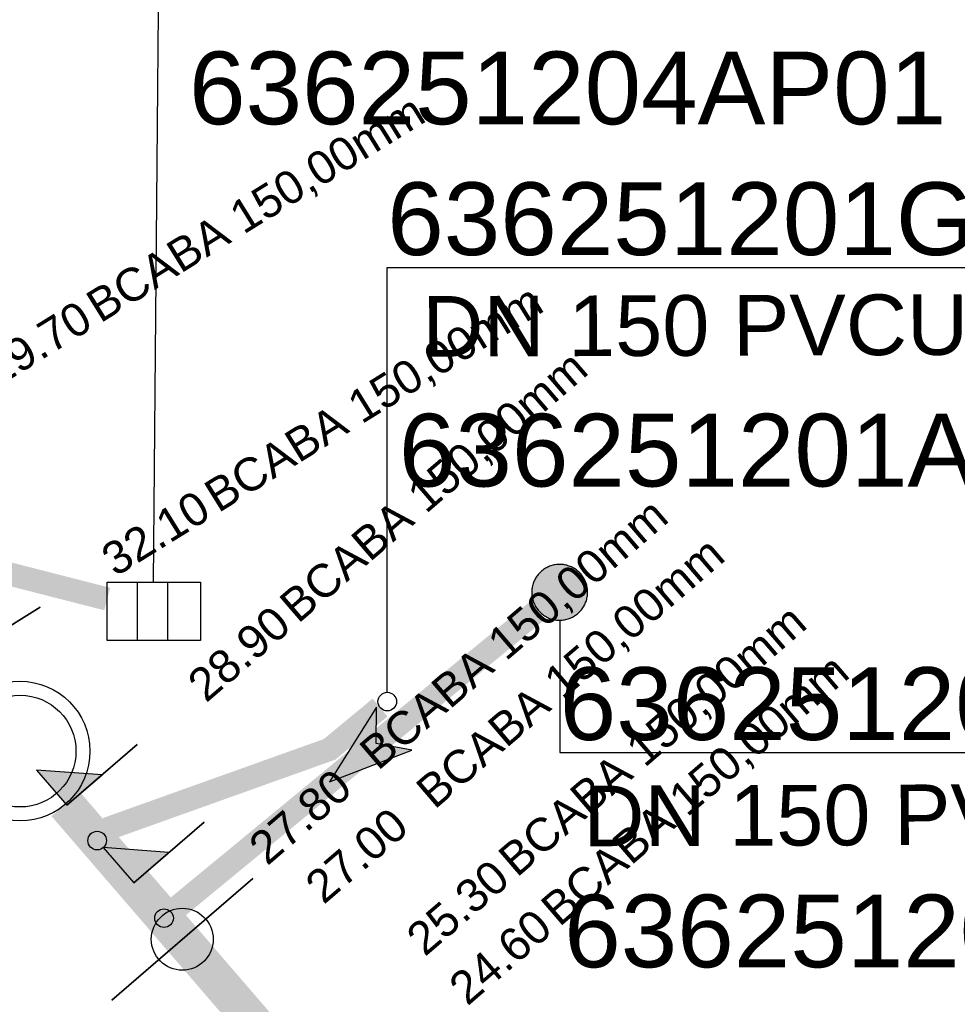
# Model space of a CAD drawing. Extents: x 356718 to 357658, y 5762241 to 5762615.
# Tile 15 of 157: x 356960 to 356970, y 5762337 to 5762347. Entities that reach past the tile are written whole.
import ezdxf
from ezdxf.enums import TextEntityAlignment as Align

# ---------------------------------------------------------------- set-up
doc = ezdxf.new("R2010")
doc.units = 0
doc.header["$MEASUREMENT"] = 0
doc.linetypes.add('AUSGEZOGEN', pattern=[0])
doc.linetypes.add('STRICHPUNKT', pattern=[5, 2, -1, 1, -1])
doc.layers.get('0').update_dxf_attribs({"linetype": 'AUSGEZOGEN'})
for name, color, linetype, true_color in [('111_00131_Symbol', 7, 'AUSGEZOGEN', 0x000000), ('111_00228_Schachtsymbol_nach_Sy', 7, 'AUSGEZOGEN', 0x000000), ('114_00133_Schachtnummer', 7, 'AUSGEZOGEN', 0x000000), ('121_10376_Haltungen_Mischwasser', 6, 'STRICHPUNKT', 0xff00ff), ('121_10399_Haltungen_Mischwasser', 6, 'STRICHPUNKT', 0xff00ff), ('123_00137_Fliessrichtungspfeil', 7, 'AUSGEZOGEN', 0x000000), ('124_10626_Standard__Laenge____1', 7, 'AUSGEZOGEN', 0x000000), ('141_10868_Stutzen__141_', 7, 'AUSGEZOGEN', 0x000000)]:
    doc.layers.add(name, color=color, linetype=linetype, true_color=true_color)
doc.styles.add('ARIAL', font='arial.ttf', dxfattribs={"height": 1.5})
doc.styles.get("Standard").update_dxf_attribs({"font": 'arial.ttf', "height": 1})

# ---------------------------------------------------------------- blocks, each defined once
blk = doc.blocks.new('N03')
at = {"color": 0}
for radius in [0.75, 0.6]:
    blk.add_circle((0, 0), radius, dxfattribs=at)
blk = doc.blocks.new('ES')
at = {"color": 0, "linetype": 'AUSGEZOGEN'}
for points in [[(-0.494, -0.319), (-0.494, 0.306), (0.506, 0.306), (0.506, -0.319), (-0.494, -0.319)], [(-0.169, -0.319), (-0.169, 0.306)], [(0.156, -0.319), (0.156, 0.306)]]:
    blk.add_lwpolyline(points, dxfattribs=at)
blk = doc.blocks.new('F00')
at = {"color": 0}
blk.add_circle((0, 0), 0.1, dxfattribs=at)
blk = doc.blocks.new('RR')
at = {"color": 0, "linetype": 'AUSGEZOGEN'}
blk.add_lwpolyline([(0.3, 0), (0.3, 0.013), (0.299, 0.025), (0.298, 0.038), (0.296, 0.05), (0.293, 0.063), (0.29, 0.075), (0.287, 0.087), (0.283, 0.099), (0.279, 0.111), (0.274, 0.123), (0.268, 0.134), (0.262, 0.145), (0.256, 0.156), (0.249, 0.167), (0.242, 0.177), (0.234, 0.187), (0.226, 0.197), (0.218, 0.206), (0.209, 0.215), (0.199, 0.224), (0.19, 0.232), (0.18, 0.24), (0.17, 0.247), (0.159, 0.254), (0.148, 0.261), (0.137, 0.267), (0.126, 0.272), (0.114, 0.277), (0.102, 0.282), (0.09, 0.286), (0.078, 0.29), (0.066, 0.293), (0.053, 0.295), (0.041, 0.297), (0.028, 0.299), (0.016, 0.3), (0.003, 0.3), (-0.009, 0.3), (-0.022, 0.299), (-0.035, 0.298), (-0.047, 0.296), (-0.06, 0.294), (-0.072, 0.291), (-0.084, 0.288), (-0.096, 0.284), (-0.108, 0.28), (-0.12, 0.275), (-0.131, 0.27), (-0.143, 0.264), (-0.154, 0.258), (-0.164, 0.251), (-0.175, 0.244), (-0.185, 0.236), (-0.195, 0.228), (-0.204, 0.22), (-0.213, 0.211), (-0.222, 0.202), (-0.23, 0.192), (-0.238, 0.182), (-0.246, 0.172), (-0.253, 0.162), (-0.259, 0.151), (-0.265, 0.14), (-0.271, 0.129), (-0.276, 0.117), (-0.281, 0.105), (-0.285, 0.093), (-0.289, 0.081), (-0.292, 0.069), (-0.295, 0.057), (-0.297, 0.044), (-0.298, 0.032), (-0.299, 0.019), (-0.3, 0.006), (-0.3, -0.006), (-0.299, -0.019), (-0.298, -0.032), (-0.297, -0.044), (-0.295, -0.057), (-0.292, -0.069), (-0.289, -0.081), (-0.285, -0.093), (-0.281, -0.105), (-0.276, -0.117), (-0.271, -0.129), (-0.265, -0.14), (-0.259, -0.151), (-0.253, -0.162), (-0.246, -0.172), (-0.238, -0.182), (-0.23, -0.192), (-0.222, -0.202), (-0.213, -0.211), (-0.204, -0.22), (-0.195, -0.228), (-0.185, -0.236), (-0.175, -0.244), (-0.164, -0.251), (-0.154, -0.258), (-0.143, -0.264), (-0.131, -0.27), (-0.12, -0.275), (-0.108, -0.28), (-0.096, -0.284), (-0.084, -0.288), (-0.072, -0.291), (-0.06, -0.294), (-0.047, -0.296), (-0.035, -0.298), (-0.022, -0.299), (-0.009, -0.3), (0.003, -0.3), (0.016, -0.3), (0.028, -0.299), (0.041, -0.297), (0.053, -0.295), (0.066, -0.293), (0.078, -0.29), (0.09, -0.286), (0.102, -0.282), (0.114, -0.277), (0.126, -0.272), (0.137, -0.267), (0.148, -0.261), (0.159, -0.254), (0.17, -0.247), (0.18, -0.24), (0.19, -0.232), (0.199, -0.224), (0.209, -0.215), (0.218, -0.206), (0.226, -0.197), (0.234, -0.187), (0.242, -0.177), (0.249, -0.167), (0.256, -0.156), (0.262, -0.145), (0.268, -0.134), (0.274, -0.123), (0.279, -0.111), (0.283, -0.099), (0.287, -0.087), (0.29, -0.075), (0.293, -0.063), (0.296, -0.05), (0.298, -0.038), (0.299, -0.025), (0.3, -0.013), (0.3, 0), (0.3, 0)], close=True, dxfattribs=at)
blk.add_lwpolyline([(0.3, 0), (0.3, 0.013), (0.299, 0.025), (0.298, 0.038), (0.296, 0.05), (0.293, 0.063), (0.29, 0.075), (0.287, 0.087), (0.283, 0.099), (0.279, 0.111), (0.274, 0.123), (0.268, 0.134), (0.262, 0.145), (0.256, 0.156), (0.249, 0.167), (0.242, 0.177), (0.234, 0.187), (0.226, 0.197), (0.218, 0.206), (0.209, 0.215), (0.199, 0.224), (0.19, 0.232), (0.18, 0.24), (0.17, 0.247), (0.159, 0.254), (0.148, 0.261), (0.137, 0.267), (0.126, 0.272), (0.114, 0.277), (0.102, 0.282), (0.09, 0.286), (0.078, 0.29), (0.066, 0.293), (0.053, 0.295), (0.041, 0.297), (0.028, 0.299), (0.016, 0.3), (0.003, 0.3), (-0.009, 0.3), (-0.022, 0.299), (-0.035, 0.298), (-0.047, 0.296), (-0.06, 0.294), (-0.072, 0.291), (-0.084, 0.288), (-0.096, 0.284), (-0.108, 0.28), (-0.12, 0.275), (-0.131, 0.27), (-0.143, 0.264), (-0.154, 0.258), (-0.164, 0.251), (-0.175, 0.244), (-0.185, 0.236), (-0.195, 0.228), (-0.204, 0.22), (-0.213, 0.211), (-0.222, 0.202), (-0.23, 0.192), (-0.238, 0.182), (-0.246, 0.172), (-0.253, 0.162), (-0.259, 0.151), (-0.265, 0.14), (-0.271, 0.129), (-0.276, 0.117), (-0.281, 0.105), (-0.285, 0.093), (-0.289, 0.081), (-0.292, 0.069), (-0.295, 0.057), (-0.297, 0.044), (-0.298, 0.032), (-0.299, 0.019), (-0.3, 0.006), (-0.3, -0.006), (-0.299, -0.019), (-0.298, -0.032), (-0.297, -0.044), (-0.295, -0.057), (-0.292, -0.069), (-0.289, -0.081), (-0.285, -0.093), (-0.281, -0.105), (-0.276, -0.117), (-0.271, -0.129), (-0.265, -0.14), (-0.259, -0.151), (-0.253, -0.162), (-0.246, -0.172), (-0.238, -0.182), (-0.23, -0.192), (-0.222, -0.202), (-0.213, -0.211), (-0.204, -0.22), (-0.195, -0.228), (-0.185, -0.236), (-0.175, -0.244), (-0.164, -0.251), (-0.154, -0.258), (-0.143, -0.264), (-0.131, -0.27), (-0.12, -0.275), (-0.108, -0.28), (-0.096, -0.284), (-0.084, -0.288), (-0.072, -0.291), (-0.06, -0.294), (-0.047, -0.296), (-0.035, -0.298), (-0.022, -0.299), (-0.009, -0.3), (0.003, -0.3), (0.016, -0.3), (0.028, -0.299), (0.041, -0.297), (0.053, -0.295), (0.066, -0.293), (0.078, -0.29), (0.09, -0.286), (0.102, -0.282), (0.114, -0.277), (0.126, -0.272), (0.137, -0.267), (0.148, -0.261), (0.159, -0.254), (0.17, -0.247), (0.18, -0.24), (0.19, -0.232), (0.199, -0.224), (0.209, -0.215), (0.218, -0.206), (0.226, -0.197), (0.234, -0.187), (0.242, -0.177), (0.249, -0.167), (0.256, -0.156), (0.262, -0.145), (0.268, -0.134), (0.274, -0.123), (0.279, -0.111), (0.283, -0.099), (0.287, -0.087), (0.29, -0.075), (0.293, -0.063), (0.296, -0.05), (0.298, -0.038), (0.299, -0.025), (0.3, -0.013), (0.3, 0), (0.3, 0)], close=True, dxfattribs=at)
at = {"color": 0}
for points in [[(-0.213, 0.211), (0.213, 0.211), (-0.209, 0.215)], [(-0.213, 0.211), (0.213, 0.211), (-0.209, 0.215)], [(-0.209, 0.215), (0.209, 0.215), (-0.204, 0.22)], [(-0.209, 0.215), (0.209, 0.215), (-0.204, 0.22)], [(0.213, 0.211), (-0.209, 0.215), (0.209, 0.215)], [(0.213, 0.211), (-0.209, 0.215), (0.209, 0.215)], [(-0.204, 0.22), (0.204, 0.22), (-0.199, 0.224)], [(-0.204, 0.22), (0.204, 0.22), (-0.199, 0.224)], [(0.209, 0.215), (-0.204, 0.22), (0.204, 0.22)], [(0.209, 0.215), (-0.204, 0.22), (0.204, 0.22)], [(-0.199, 0.224), (0.199, 0.224), (-0.195, 0.228)], [(-0.199, 0.224), (0.199, 0.224), (-0.195, 0.228)], [(0.204, 0.22), (-0.199, 0.224), (0.199, 0.224)], [(0.204, 0.22), (-0.199, 0.224), (0.199, 0.224)], [(-0.195, 0.228), (0.195, 0.228), (-0.19, 0.232)], [(-0.195, 0.228), (0.195, 0.228), (-0.19, 0.232)], [(0.199, 0.224), (-0.195, 0.228), (0.195, 0.228)], [(0.199, 0.224), (-0.195, 0.228), (0.195, 0.228)], [(-0.19, 0.232), (0.19, 0.232), (-0.185, 0.236)], [(-0.19, 0.232), (0.19, 0.232), (-0.185, 0.236)], [(0.195, 0.228), (-0.19, 0.232), (0.19, 0.232)], [(0.195, 0.228), (-0.19, 0.232), (0.19, 0.232)], [(-0.185, 0.236), (0.185, 0.236), (-0.18, 0.24)], [(-0.185, 0.236), (0.185, 0.236), (-0.18, 0.24)], [(0.19, 0.232), (-0.185, 0.236), (0.185, 0.236)], [(0.19, 0.232), (-0.185, 0.236), (0.185, 0.236)], [(-0.18, 0.24), (0.18, 0.24), (-0.175, 0.244)], [(-0.18, 0.24), (0.18, 0.24), (-0.175, 0.244)], [(0.185, 0.236), (-0.18, 0.24), (0.18, 0.24)], [(0.185, 0.236), (-0.18, 0.24), (0.18, 0.24)], [(-0.175, 0.244), (0.175, 0.244), (-0.169, 0.247)], [(-0.175, 0.244), (0.175, 0.244), (-0.169, 0.247)], [(0.18, 0.24), (-0.175, 0.244), (0.175, 0.244)], [(0.18, 0.24), (-0.175, 0.244), (0.175, 0.244)], [(-0.169, 0.247), (0.17, 0.247), (-0.164, 0.251)], [(-0.169, 0.247), (0.17, 0.247), (-0.164, 0.251)], [(0.175, 0.244), (-0.169, 0.247), (0.17, 0.247)], [(0.175, 0.244), (-0.169, 0.247), (0.17, 0.247)], [(-0.164, 0.251), (0.164, 0.251), (-0.159, 0.254)], [(-0.164, 0.251), (0.164, 0.251), (-0.159, 0.254)], [(0.17, 0.247), (-0.164, 0.251), (0.164, 0.251)], [(0.17, 0.247), (-0.164, 0.251), (0.164, 0.251)], [(-0.159, 0.254), (0.159, 0.254), (-0.154, 0.258)], [(-0.159, 0.254), (0.159, 0.254), (-0.154, 0.258)], [(0.164, 0.251), (-0.159, 0.254), (0.159, 0.254)], [(0.164, 0.251), (-0.159, 0.254), (0.159, 0.254)], [(-0.154, 0.258), (0.154, 0.258), (-0.148, 0.261)], [(-0.154, 0.258), (0.154, 0.258), (-0.148, 0.261)], [(0.159, 0.254), (-0.154, 0.258), (0.154, 0.258)], [(0.159, 0.254), (-0.154, 0.258), (0.154, 0.258)], [(-0.148, 0.261), (0.148, 0.261), (-0.143, 0.264)], [(-0.148, 0.261), (0.148, 0.261), (-0.143, 0.264)], [(0.154, 0.258), (-0.148, 0.261), (0.148, 0.261)], [(0.154, 0.258), (-0.148, 0.261), (0.148, 0.261)], [(-0.143, 0.264), (0.142, 0.264), (-0.137, 0.267)], [(-0.143, 0.264), (0.142, 0.264), (-0.137, 0.267)], [(0.148, 0.261), (-0.143, 0.264), (0.142, 0.264)], [(0.148, 0.261), (-0.143, 0.264), (0.142, 0.264)], [(-0.137, 0.267), (0.137, 0.267), (-0.131, 0.27)], [(-0.137, 0.267), (0.137, 0.267), (-0.131, 0.27)], [(0.142, 0.264), (-0.137, 0.267), (0.137, 0.267)], [(0.142, 0.264), (-0.137, 0.267), (0.137, 0.267)], [(-0.131, 0.27), (0.131, 0.27), (-0.126, 0.272)], [(-0.131, 0.27), (0.131, 0.27), (-0.126, 0.272)], [(0.137, 0.267), (-0.131, 0.27), (0.131, 0.27)], [(0.137, 0.267), (-0.131, 0.27), (0.131, 0.27)], [(-0.126, 0.272), (0.126, 0.272), (-0.12, 0.275)], [(-0.126, 0.272), (0.126, 0.272), (-0.12, 0.275)], [(0.131, 0.27), (-0.126, 0.272), (0.126, 0.272)], [(0.131, 0.27), (-0.126, 0.272), (0.126, 0.272)], [(-0.12, 0.275), (0.12, 0.275), (-0.114, 0.277)], [(-0.12, 0.275), (0.12, 0.275), (-0.114, 0.277)], [(0.126, 0.272), (-0.12, 0.275), (0.12, 0.275)], [(0.126, 0.272), (-0.12, 0.275), (0.12, 0.275)], [(-0.114, 0.277), (0.114, 0.277), (-0.108, 0.28)], [(-0.114, 0.277), (0.114, 0.277), (-0.108, 0.28)], [(0.12, 0.275), (-0.114, 0.277), (0.114, 0.277)], [(0.12, 0.275), (-0.114, 0.277), (0.114, 0.277)], [(-0.108, 0.28), (0.108, 0.28), (-0.102, 0.282)], [(-0.108, 0.28), (0.108, 0.28), (-0.102, 0.282)], [(0.114, 0.277), (-0.108, 0.28), (0.108, 0.28)], [(0.114, 0.277), (-0.108, 0.28), (0.108, 0.28)], [(-0.102, 0.282), (0.102, 0.282), (-0.096, 0.284)], [(-0.102, 0.282), (0.102, 0.282), (-0.096, 0.284)], [(0.108, 0.28), (-0.102, 0.282), (0.102, 0.282)], [(0.108, 0.28), (-0.102, 0.282), (0.102, 0.282)], [(-0.096, 0.284), (0.096, 0.284), (-0.09, 0.286)], [(-0.096, 0.284), (0.096, 0.284), (-0.09, 0.286)], [(0.102, 0.282), (-0.096, 0.284), (0.096, 0.284)], [(0.102, 0.282), (-0.096, 0.284), (0.096, 0.284)], [(-0.09, 0.286), (0.09, 0.286), (-0.084, 0.288)], [(-0.09, 0.286), (0.09, 0.286), (-0.084, 0.288)], [(0.096, 0.284), (-0.09, 0.286), (0.09, 0.286)], [(0.096, 0.284), (-0.09, 0.286), (0.09, 0.286)], [(-0.084, 0.288), (0.084, 0.288), (-0.078, 0.29)], [(-0.084, 0.288), (0.084, 0.288), (-0.078, 0.29)], [(0.09, 0.286), (-0.084, 0.288), (0.084, 0.288)], [(0.09, 0.286), (-0.084, 0.288), (0.084, 0.288)], [(-0.078, 0.29), (0.078, 0.29), (-0.072, 0.291)], [(-0.078, 0.29), (0.078, 0.29), (-0.072, 0.291)], [(0.084, 0.288), (-0.078, 0.29), (0.078, 0.29)], [(0.084, 0.288), (-0.078, 0.29), (0.078, 0.29)], [(-0.072, 0.291), (0.072, 0.291), (-0.066, 0.293)], [(-0.072, 0.291), (0.072, 0.291), (-0.066, 0.293)], [(0.078, 0.29), (-0.072, 0.291), (0.072, 0.291)], [(0.078, 0.29), (-0.072, 0.291), (0.072, 0.291)], [(-0.066, 0.293), (0.066, 0.293), (-0.06, 0.294)], [(-0.066, 0.293), (0.066, 0.293), (-0.06, 0.294)], [(0.072, 0.291), (-0.066, 0.293), (0.066, 0.293)], [(0.072, 0.291), (-0.066, 0.293), (0.066, 0.293)], [(-0.06, 0.294), (0.059, 0.294), (-0.053, 0.295)], [(-0.06, 0.294), (0.059, 0.294), (-0.053, 0.295)], [(0.066, 0.293), (-0.06, 0.294), (0.059, 0.294)], [(0.066, 0.293), (-0.06, 0.294), (0.059, 0.294)], [(-0.053, 0.295), (0.053, 0.295), (-0.047, 0.296)], [(-0.053, 0.295), (0.053, 0.295), (-0.047, 0.296)], [(0.059, 0.294), (-0.053, 0.295), (0.053, 0.295)], [(0.059, 0.294), (-0.053, 0.295), (0.053, 0.295)], [(-0.047, 0.296), (0.047, 0.296), (-0.04, 0.297)], [(-0.047, 0.296), (0.047, 0.296), (-0.04, 0.297)], [(0.053, 0.295), (-0.047, 0.296), (0.047, 0.296)], [(0.053, 0.295), (-0.047, 0.296), (0.047, 0.296)], [(-0.04, 0.297), (0.041, 0.297), (-0.035, 0.298)], [(-0.04, 0.297), (0.041, 0.297), (-0.035, 0.298)], [(0.047, 0.296), (-0.04, 0.297), (0.041, 0.297)], [(0.047, 0.296), (-0.04, 0.297), (0.041, 0.297)], [(-0.035, 0.298), (0.034, 0.298), (-0.028, 0.299)], [(-0.035, 0.298), (0.034, 0.298), (-0.028, 0.299)], [(0.041, 0.297), (-0.035, 0.298), (0.034, 0.298)], [(0.041, 0.297), (-0.035, 0.298), (0.034, 0.298)], [(0.034, 0.298), (-0.028, 0.299), (0.028, 0.299)], [(-0.028, 0.299), (0.028, 0.299), (-0.022, 0.299)], [(0.034, 0.298), (-0.028, 0.299), (0.028, 0.299)], [(-0.028, 0.299), (0.028, 0.299), (-0.022, 0.299)], [(-0.022, 0.299), (0.021, 0.299), (-0.015, 0.3)], [(-0.022, 0.299), (0.021, 0.299), (-0.015, 0.3)], [(0.028, 0.299), (-0.022, 0.299), (0.021, 0.299)], [(0.028, 0.299), (-0.022, 0.299), (0.021, 0.299)], [(0.021, 0.299), (-0.015, 0.3), (0.016, 0.3)], [(-0.015, 0.3), (0.016, 0.3), (-0.009, 0.3)], [(0.021, 0.299), (-0.015, 0.3), (0.016, 0.3)], [(-0.015, 0.3), (0.016, 0.3), (-0.009, 0.3)], [(0.016, 0.3), (-0.009, 0.3), (0.007, 0.3)], [(-0.009, 0.3), (0.007, 0.3), (0.003, 0.3)], [(0.016, 0.3), (-0.009, 0.3), (0.007, 0.3)], [(-0.009, 0.3), (0.007, 0.3), (0.003, 0.3)], [(-0.281, 0.105), (0.281, 0.105), (-0.279, 0.111)], [(-0.281, 0.105), (0.281, 0.105), (-0.279, 0.111)], [(-0.279, 0.111), (0.279, 0.111), (-0.276, 0.117)], [(-0.279, 0.111), (0.279, 0.111), (-0.276, 0.117)], [(0.281, 0.105), (-0.279, 0.111), (0.279, 0.111)], [(0.281, 0.105), (-0.279, 0.111), (0.279, 0.111)], [(-0.276, 0.117), (0.276, 0.117), (-0.274, 0.123)], [(-0.276, 0.117), (0.276, 0.117), (-0.274, 0.123)], [(0.279, 0.111), (-0.276, 0.117), (0.276, 0.117)], [(0.279, 0.111), (-0.276, 0.117), (0.276, 0.117)], [(-0.274, 0.123), (0.274, 0.123), (-0.271, 0.129)], [(-0.274, 0.123), (0.274, 0.123), (-0.271, 0.129)], [(0.276, 0.117), (-0.274, 0.123), (0.274, 0.123)], [(0.276, 0.117), (-0.274, 0.123), (0.274, 0.123)], [(-0.271, 0.129), (0.271, 0.129), (-0.268, 0.134)], [(-0.271, 0.129), (0.271, 0.129), (-0.268, 0.134)], [(0.274, 0.123), (-0.271, 0.129), (0.271, 0.129)], [(0.274, 0.123), (-0.271, 0.129), (0.271, 0.129)], [(-0.268, 0.134), (0.268, 0.134), (-0.265, 0.14)], [(-0.268, 0.134), (0.268, 0.134), (-0.265, 0.14)], [(0.271, 0.129), (-0.268, 0.134), (0.268, 0.134)], [(0.271, 0.129), (-0.268, 0.134), (0.268, 0.134)], [(-0.265, 0.14), (0.265, 0.14), (-0.262, 0.145)], [(-0.265, 0.14), (0.265, 0.14), (-0.262, 0.145)], [(0.268, 0.134), (-0.265, 0.14), (0.265, 0.14)], [(0.268, 0.134), (-0.265, 0.14), (0.265, 0.14)], [(-0.262, 0.145), (0.262, 0.145), (-0.259, 0.151)], [(-0.262, 0.145), (0.262, 0.145), (-0.259, 0.151)], [(0.265, 0.14), (-0.262, 0.145), (0.262, 0.145)], [(0.265, 0.14), (-0.262, 0.145), (0.262, 0.145)], [(-0.259, 0.151), (0.259, 0.151), (-0.256, 0.156)], [(-0.259, 0.151), (0.259, 0.151), (-0.256, 0.156)], [(0.262, 0.145), (-0.259, 0.151), (0.259, 0.151)], [(0.262, 0.145), (-0.259, 0.151), (0.259, 0.151)], [(-0.256, 0.156), (0.256, 0.156), (-0.253, 0.162)], [(-0.256, 0.156), (0.256, 0.156), (-0.253, 0.162)], [(0.259, 0.151), (-0.256, 0.156), (0.256, 0.156)], [(0.259, 0.151), (-0.256, 0.156), (0.256, 0.156)], [(-0.253, 0.162), (0.253, 0.162), (-0.249, 0.167)], [(-0.253, 0.162), (0.253, 0.162), (-0.249, 0.167)], [(0.256, 0.156), (-0.253, 0.162), (0.253, 0.162)], [(0.256, 0.156), (-0.253, 0.162), (0.253, 0.162)], [(-0.249, 0.167), (0.249, 0.167), (-0.246, 0.172)], [(-0.249, 0.167), (0.249, 0.167), (-0.246, 0.172)], [(0.253, 0.162), (-0.249, 0.167), (0.249, 0.167)], [(0.253, 0.162), (-0.249, 0.167), (0.249, 0.167)], [(-0.246, 0.172), (0.246, 0.172), (-0.242, 0.177)], [(-0.246, 0.172), (0.246, 0.172), (-0.242, 0.177)], [(0.249, 0.167), (-0.246, 0.172), (0.246, 0.172)], [(0.249, 0.167), (-0.246, 0.172), (0.246, 0.172)], [(-0.242, 0.177), (0.242, 0.177), (-0.238, 0.182)], [(-0.242, 0.177), (0.242, 0.177), (-0.238, 0.182)], [(0.246, 0.172), (-0.242, 0.177), (0.242, 0.177)], [(0.246, 0.172), (-0.242, 0.177), (0.242, 0.177)], [(-0.238, 0.182), (0.238, 0.182), (-0.234, 0.187)], [(-0.238, 0.182), (0.238, 0.182), (-0.234, 0.187)], [(0.242, 0.177), (-0.238, 0.182), (0.238, 0.182)], [(0.242, 0.177), (-0.238, 0.182), (0.238, 0.182)], [(-0.234, 0.187), (0.234, 0.187), (-0.23, 0.192)], [(-0.234, 0.187), (0.234, 0.187), (-0.23, 0.192)], [(0.238, 0.182), (-0.234, 0.187), (0.234, 0.187)], [(0.238, 0.182), (-0.234, 0.187), (0.234, 0.187)], [(-0.23, 0.192), (0.23, 0.192), (-0.226, 0.197)], [(-0.23, 0.192), (0.23, 0.192), (-0.226, 0.197)], [(0.234, 0.187), (-0.23, 0.192), (0.23, 0.192)], [(0.234, 0.187), (-0.23, 0.192), (0.23, 0.192)], [(-0.226, 0.197), (0.226, 0.197), (-0.222, 0.202)], [(-0.226, 0.197), (0.226, 0.197), (-0.222, 0.202)], [(0.23, 0.192), (-0.226, 0.197), (0.226, 0.197)], [(0.23, 0.192), (-0.226, 0.197), (0.226, 0.197)], [(-0.222, 0.202), (0.222, 0.202), (-0.218, 0.206)], [(-0.222, 0.202), (0.222, 0.202), (-0.218, 0.206)], [(0.226, 0.197), (-0.222, 0.202), (0.222, 0.202)], [(0.226, 0.197), (-0.222, 0.202), (0.222, 0.202)], [(-0.218, 0.206), (0.218, 0.206), (-0.213, 0.211)], [(-0.218, 0.206), (0.218, 0.206), (-0.213, 0.211)], [(0.222, 0.202), (-0.218, 0.206), (0.218, 0.206)], [(0.222, 0.202), (-0.218, 0.206), (0.218, 0.206)], [(0.218, 0.206), (-0.213, 0.211), (0.213, 0.211)], [(0.218, 0.206), (-0.213, 0.211), (0.213, 0.211)], [(-0.3, 0.013), (0.3, 0.013), (-0.299, 0.019)], [(-0.3, 0.013), (0.3, 0.013), (-0.299, 0.019)], [(-0.3, 0.006), (0.3, 0.006), (-0.3, 0.013)], [(0.3, 0.006), (-0.3, 0.013), (0.3, 0.013)], [(-0.3, 0.006), (0.3, 0.006), (-0.3, 0.013)], [(0.3, 0.006), (-0.3, 0.013), (0.3, 0.013)], [(-0.3, 0), (0.3, 0), (-0.3, 0.006)], [(0.3, 0), (-0.3, 0.006), (0.3, 0.006)], [(-0.3, 0), (0.3, 0), (-0.3, 0.006)], [(0.3, 0), (-0.3, 0.006), (0.3, 0.006)], [(0.3, -0.006), (-0.3, -0.006), (0.3, 0)], [(-0.3, -0.006), (0.3, 0), (-0.3, 0)], [(0.3, -0.006), (-0.3, -0.006), (0.3, 0)], [(-0.3, -0.006), (0.3, 0), (-0.3, 0)], [(-0.299, 0.025), (0.299, 0.025), (-0.298, 0.032)], [(-0.299, 0.025), (0.299, 0.025), (-0.298, 0.032)], [(-0.299, 0.019), (0.299, 0.019), (-0.299, 0.025)], [(0.299, 0.019), (-0.299, 0.025), (0.299, 0.025)], [(-0.299, 0.019), (0.299, 0.019), (-0.299, 0.025)], [(0.299, 0.019), (-0.299, 0.025), (0.299, 0.025)], [(0.3, 0.013), (-0.299, 0.019), (0.299, 0.019)], [(0.3, 0.013), (-0.299, 0.019), (0.299, 0.019)], [(-0.298, 0.038), (0.298, 0.038), (-0.297, 0.044)], [(-0.298, 0.038), (0.298, 0.038), (-0.297, 0.044)], [(-0.298, 0.032), (0.298, 0.032), (-0.298, 0.038)], [(0.298, 0.032), (-0.298, 0.038), (0.298, 0.038)], [(-0.298, 0.032), (0.298, 0.032), (-0.298, 0.038)], [(0.298, 0.032), (-0.298, 0.038), (0.298, 0.038)], [(0.299, 0.025), (-0.298, 0.032), (0.298, 0.032)], [(0.299, 0.025), (-0.298, 0.032), (0.298, 0.032)], [(-0.297, 0.044), (0.297, 0.044), (-0.296, 0.05)], [(-0.297, 0.044), (0.297, 0.044), (-0.296, 0.05)], [(0.298, 0.038), (-0.297, 0.044), (0.297, 0.044)], [(0.298, 0.038), (-0.297, 0.044), (0.297, 0.044)], [(-0.296, 0.05), (0.296, 0.05), (-0.295, 0.057)], [(-0.296, 0.05), (0.296, 0.05), (-0.295, 0.057)], [(0.297, 0.044), (-0.296, 0.05), (0.296, 0.05)], [(0.297, 0.044), (-0.296, 0.05), (0.296, 0.05)], [(-0.295, 0.057), (0.295, 0.057), (-0.293, 0.063)], [(-0.295, 0.057), (0.295, 0.057), (-0.293, 0.063)], [(0.296, 0.05), (-0.295, 0.057), (0.295, 0.057)], [(0.296, 0.05), (-0.295, 0.057), (0.295, 0.057)], [(-0.293, 0.063), (0.293, 0.063), (-0.292, 0.069)], [(-0.293, 0.063), (0.293, 0.063), (-0.292, 0.069)], [(0.295, 0.057), (-0.293, 0.063), (0.293, 0.063)], [(0.295, 0.057), (-0.293, 0.063), (0.293, 0.063)], [(-0.292, 0.069), (0.292, 0.069), (-0.29, 0.075)], [(-0.292, 0.069), (0.292, 0.069), (-0.29, 0.075)], [(0.293, 0.063), (-0.292, 0.069), (0.292, 0.069)], [(0.293, 0.063), (-0.292, 0.069), (0.292, 0.069)], [(-0.29, 0.075), (0.29, 0.075), (-0.289, 0.081)], [(-0.29, 0.075), (0.29, 0.075), (-0.289, 0.081)], [(0.292, 0.069), (-0.29, 0.075), (0.29, 0.075)], [(0.292, 0.069), (-0.29, 0.075), (0.29, 0.075)], [(-0.289, 0.081), (0.289, 0.081), (-0.287, 0.087)], [(-0.289, 0.081), (0.289, 0.081), (-0.287, 0.087)], [(0.29, 0.075), (-0.289, 0.081), (0.289, 0.081)], [(0.29, 0.075), (-0.289, 0.081), (0.289, 0.081)], [(-0.287, 0.087), (0.287, 0.087), (-0.285, 0.093)], [(-0.287, 0.087), (0.287, 0.087), (-0.285, 0.093)], [(0.289, 0.081), (-0.287, 0.087), (0.287, 0.087)], [(0.289, 0.081), (-0.287, 0.087), (0.287, 0.087)], [(-0.285, 0.093), (0.285, 0.093), (-0.283, 0.099)], [(-0.285, 0.093), (0.285, 0.093), (-0.283, 0.099)], [(0.287, 0.087), (-0.285, 0.093), (0.285, 0.093)], [(0.287, 0.087), (-0.285, 0.093), (0.285, 0.093)], [(-0.283, 0.099), (0.283, 0.099), (-0.281, 0.105)], [(-0.283, 0.099), (0.283, 0.099), (-0.281, 0.105)], [(0.285, 0.093), (-0.283, 0.099), (0.283, 0.099)], [(0.285, 0.093), (-0.283, 0.099), (0.283, 0.099)], [(0.283, 0.099), (-0.281, 0.105), (0.281, 0.105)], [(0.283, 0.099), (-0.281, 0.105), (0.281, 0.105)], [(0.3, 0), (0.3, 0), (0.3, 0)], [(0.3, 0), (0.3, 0), (0.3, 0)], [(0.3, 0), (0.3, 0), (0.3, 0)], [(0.3, 0), (0.3, 0), (0.3, 0)], [(0.3, -0.013), (-0.3, -0.013), (0.3, -0.006)], [(-0.3, -0.013), (0.3, -0.006), (-0.3, -0.006)], [(0.3, -0.013), (-0.3, -0.013), (0.3, -0.006)], [(-0.3, -0.013), (0.3, -0.006), (-0.3, -0.006)], [(-0.299, -0.019), (0.3, -0.013), (-0.3, -0.013)], [(-0.299, -0.019), (0.3, -0.013), (-0.3, -0.013)], [(0.299, -0.019), (-0.299, -0.019), (0.3, -0.013)], [(0.299, -0.019), (-0.299, -0.019), (0.3, -0.013)], [(0.299, -0.025), (-0.299, -0.025), (0.299, -0.019)], [(-0.299, -0.025), (0.299, -0.019), (-0.299, -0.019)], [(0.299, -0.025), (-0.299, -0.025), (0.299, -0.019)], [(-0.299, -0.025), (0.299, -0.019), (-0.299, -0.019)], [(-0.298, -0.032), (0.299, -0.025), (-0.299, -0.025)], [(-0.298, -0.032), (0.299, -0.025), (-0.299, -0.025)], [(0.298, -0.032), (-0.298, -0.032), (0.299, -0.025)], [(0.298, -0.032), (-0.298, -0.032), (0.299, -0.025)], [(0.298, -0.038), (-0.298, -0.038), (0.298, -0.032)], [(-0.298, -0.038), (0.298, -0.032), (-0.298, -0.032)], [(0.298, -0.038), (-0.298, -0.038), (0.298, -0.032)], [(-0.298, -0.038), (0.298, -0.032), (-0.298, -0.032)], [(-0.297, -0.044), (0.298, -0.038), (-0.298, -0.038)], [(-0.297, -0.044), (0.298, -0.038), (-0.298, -0.038)], [(0.297, -0.044), (-0.297, -0.044), (0.298, -0.038)], [(0.297, -0.044), (-0.297, -0.044), (0.298, -0.038)], [(-0.296, -0.05), (0.297, -0.044), (-0.297, -0.044)], [(-0.296, -0.05), (0.297, -0.044), (-0.297, -0.044)], [(0.296, -0.05), (-0.296, -0.05), (0.297, -0.044)], [(0.296, -0.05), (-0.296, -0.05), (0.297, -0.044)], [(-0.295, -0.057), (0.296, -0.05), (-0.296, -0.05)], [(-0.295, -0.057), (0.296, -0.05), (-0.296, -0.05)], [(0.295, -0.057), (-0.295, -0.057), (0.296, -0.05)], [(0.295, -0.057), (-0.295, -0.057), (0.296, -0.05)], [(-0.293, -0.063), (0.295, -0.057), (-0.295, -0.057)], [(-0.293, -0.063), (0.295, -0.057), (-0.295, -0.057)], [(0.293, -0.063), (-0.293, -0.063), (0.295, -0.057)], [(0.293, -0.063), (-0.293, -0.063), (0.295, -0.057)], [(-0.292, -0.069), (0.293, -0.063), (-0.293, -0.063)], [(-0.292, -0.069), (0.293, -0.063), (-0.293, -0.063)], [(0.292, -0.069), (-0.292, -0.069), (0.293, -0.063)], [(0.292, -0.069), (-0.292, -0.069), (0.293, -0.063)], [(-0.29, -0.075), (0.292, -0.069), (-0.292, -0.069)], [(-0.29, -0.075), (0.292, -0.069), (-0.292, -0.069)], [(0.29, -0.075), (-0.29, -0.075), (0.292, -0.069)], [(0.29, -0.075), (-0.29, -0.075), (0.292, -0.069)], [(-0.289, -0.081), (0.29, -0.075), (-0.29, -0.075)], [(-0.289, -0.081), (0.29, -0.075), (-0.29, -0.075)], [(0.289, -0.081), (-0.289, -0.081), (0.29, -0.075)], [(0.289, -0.081), (-0.289, -0.081), (0.29, -0.075)], [(-0.287, -0.087), (0.289, -0.081), (-0.289, -0.081)], [(-0.287, -0.087), (0.289, -0.081), (-0.289, -0.081)], [(0.287, -0.087), (-0.287, -0.087), (0.289, -0.081)], [(0.287, -0.087), (-0.287, -0.087), (0.289, -0.081)], [(-0.285, -0.093), (0.287, -0.087), (-0.287, -0.087)], [(-0.285, -0.093), (0.287, -0.087), (-0.287, -0.087)], [(0.285, -0.093), (-0.285, -0.093), (0.287, -0.087)], [(0.285, -0.093), (-0.285, -0.093), (0.287, -0.087)], [(-0.283, -0.099), (0.285, -0.093), (-0.285, -0.093)], [(-0.283, -0.099), (0.285, -0.093), (-0.285, -0.093)], [(0.283, -0.099), (-0.283, -0.099), (0.285, -0.093)], [(0.283, -0.099), (-0.283, -0.099), (0.285, -0.093)], [(-0.281, -0.105), (0.283, -0.099), (-0.283, -0.099)], [(-0.281, -0.105), (0.283, -0.099), (-0.283, -0.099)], [(0.281, -0.105), (-0.281, -0.105), (0.283, -0.099)], [(0.281, -0.105), (-0.281, -0.105), (0.283, -0.099)], [(-0.279, -0.111), (0.281, -0.105), (-0.281, -0.105)], [(-0.279, -0.111), (0.281, -0.105), (-0.281, -0.105)], [(0.279, -0.111), (-0.279, -0.111), (0.281, -0.105)], [(0.279, -0.111), (-0.279, -0.111), (0.281, -0.105)], [(-0.276, -0.117), (0.279, -0.111), (-0.279, -0.111)], [(-0.276, -0.117), (0.279, -0.111), (-0.279, -0.111)], [(0.276, -0.117), (-0.276, -0.117), (0.279, -0.111)], [(0.276, -0.117), (-0.276, -0.117), (0.279, -0.111)], [(-0.274, -0.123), (0.276, -0.117), (-0.276, -0.117)], [(-0.274, -0.123), (0.276, -0.117), (-0.276, -0.117)], [(0.274, -0.123), (-0.274, -0.123), (0.276, -0.117)], [(0.274, -0.123), (-0.274, -0.123), (0.276, -0.117)], [(-0.271, -0.129), (0.274, -0.123), (-0.274, -0.123)], [(-0.271, -0.129), (0.274, -0.123), (-0.274, -0.123)], [(0.271, -0.129), (-0.271, -0.129), (0.274, -0.123)], [(0.271, -0.129), (-0.271, -0.129), (0.274, -0.123)], [(-0.268, -0.134), (0.271, -0.129), (-0.271, -0.129)], [(-0.268, -0.134), (0.271, -0.129), (-0.271, -0.129)], [(0.268, -0.134), (-0.268, -0.134), (0.271, -0.129)], [(0.268, -0.134), (-0.268, -0.134), (0.271, -0.129)], [(-0.265, -0.14), (0.268, -0.134), (-0.268, -0.134)], [(-0.265, -0.14), (0.268, -0.134), (-0.268, -0.134)], [(0.265, -0.14), (-0.265, -0.14), (0.268, -0.134)], [(0.265, -0.14), (-0.265, -0.14), (0.268, -0.134)], [(-0.262, -0.145), (0.265, -0.14), (-0.265, -0.14)], [(-0.262, -0.145), (0.265, -0.14), (-0.265, -0.14)], [(0.262, -0.145), (-0.262, -0.145), (0.265, -0.14)], [(0.262, -0.145), (-0.262, -0.145), (0.265, -0.14)], [(-0.259, -0.151), (0.262, -0.145), (-0.262, -0.145)], [(-0.259, -0.151), (0.262, -0.145), (-0.262, -0.145)], [(0.259, -0.151), (-0.259, -0.151), (0.262, -0.145)], [(0.259, -0.151), (-0.259, -0.151), (0.262, -0.145)], [(-0.256, -0.156), (0.259, -0.151), (-0.259, -0.151)], [(-0.256, -0.156), (0.259, -0.151), (-0.259, -0.151)], [(0.256, -0.156), (-0.256, -0.156), (0.259, -0.151)], [(0.256, -0.156), (-0.256, -0.156), (0.259, -0.151)], [(-0.253, -0.162), (0.256, -0.156), (-0.256, -0.156)], [(-0.253, -0.162), (0.256, -0.156), (-0.256, -0.156)], [(0.253, -0.162), (-0.253, -0.162), (0.256, -0.156)], [(0.253, -0.162), (-0.253, -0.162), (0.256, -0.156)], [(-0.249, -0.167), (0.253, -0.162), (-0.253, -0.162)], [(-0.249, -0.167), (0.253, -0.162), (-0.253, -0.162)], [(0.249, -0.167), (-0.249, -0.167), (0.253, -0.162)], [(0.249, -0.167), (-0.249, -0.167), (0.253, -0.162)], [(-0.246, -0.172), (0.249, -0.167), (-0.249, -0.167)], [(-0.246, -0.172), (0.249, -0.167), (-0.249, -0.167)], [(0.246, -0.172), (-0.246, -0.172), (0.249, -0.167)], [(0.246, -0.172), (-0.246, -0.172), (0.249, -0.167)], [(-0.242, -0.177), (0.246, -0.172), (-0.246, -0.172)], [(-0.242, -0.177), (0.246, -0.172), (-0.246, -0.172)], [(0.242, -0.177), (-0.242, -0.177), (0.246, -0.172)], [(0.242, -0.177), (-0.242, -0.177), (0.246, -0.172)], [(-0.238, -0.182), (0.242, -0.177), (-0.242, -0.177)], [(-0.238, -0.182), (0.242, -0.177), (-0.242, -0.177)], [(0.238, -0.182), (-0.238, -0.182), (0.242, -0.177)], [(0.238, -0.182), (-0.238, -0.182), (0.242, -0.177)], [(-0.234, -0.187), (0.238, -0.182), (-0.238, -0.182)], [(-0.234, -0.187), (0.238, -0.182), (-0.238, -0.182)], [(0.234, -0.187), (-0.234, -0.187), (0.238, -0.182)], [(0.234, -0.187), (-0.234, -0.187), (0.238, -0.182)], [(-0.23, -0.192), (0.234, -0.187), (-0.234, -0.187)], [(-0.23, -0.192), (0.234, -0.187), (-0.234, -0.187)], [(0.23, -0.192), (-0.23, -0.192), (0.234, -0.187)], [(0.23, -0.192), (-0.23, -0.192), (0.234, -0.187)], [(-0.226, -0.197), (0.23, -0.192), (-0.23, -0.192)], [(-0.226, -0.197), (0.23, -0.192), (-0.23, -0.192)], [(0.226, -0.197), (-0.226, -0.197), (0.23, -0.192)], [(0.226, -0.197), (-0.226, -0.197), (0.23, -0.192)], [(-0.222, -0.202), (0.226, -0.197), (-0.226, -0.197)], [(-0.222, -0.202), (0.226, -0.197), (-0.226, -0.197)], [(0.222, -0.202), (-0.222, -0.202), (0.226, -0.197)], [(0.222, -0.202), (-0.222, -0.202), (0.226, -0.197)], [(-0.218, -0.206), (0.222, -0.202), (-0.222, -0.202)], [(-0.218, -0.206), (0.222, -0.202), (-0.222, -0.202)], [(0.218, -0.206), (-0.218, -0.206), (0.222, -0.202)], [(0.218, -0.206), (-0.218, -0.206), (0.222, -0.202)], [(-0.213, -0.211), (0.218, -0.206), (-0.218, -0.206)], [(-0.213, -0.211), (0.218, -0.206), (-0.218, -0.206)], [(0.213, -0.211), (-0.213, -0.211), (0.218, -0.206)], [(0.213, -0.211), (-0.213, -0.211), (0.218, -0.206)], [(-0.209, -0.215), (0.213, -0.211), (-0.213, -0.211)], [(-0.209, -0.215), (0.213, -0.211), (-0.213, -0.211)], [(0.209, -0.215), (-0.209, -0.215), (0.213, -0.211)], [(0.209, -0.215), (-0.209, -0.215), (0.213, -0.211)], [(-0.204, -0.22), (0.209, -0.215), (-0.209, -0.215)], [(-0.204, -0.22), (0.209, -0.215), (-0.209, -0.215)], [(0.204, -0.22), (-0.204, -0.22), (0.209, -0.215)], [(0.204, -0.22), (-0.204, -0.22), (0.209, -0.215)], [(-0.199, -0.224), (0.204, -0.22), (-0.204, -0.22)], [(-0.199, -0.224), (0.204, -0.22), (-0.204, -0.22)], [(0.199, -0.224), (-0.199, -0.224), (0.204, -0.22)], [(0.199, -0.224), (-0.199, -0.224), (0.204, -0.22)], [(-0.195, -0.228), (0.199, -0.224), (-0.199, -0.224)], [(-0.195, -0.228), (0.199, -0.224), (-0.199, -0.224)], [(0.195, -0.228), (-0.195, -0.228), (0.199, -0.224)], [(0.195, -0.228), (-0.195, -0.228), (0.199, -0.224)], [(-0.19, -0.232), (0.195, -0.228), (-0.195, -0.228)], [(-0.19, -0.232), (0.195, -0.228), (-0.195, -0.228)], [(0.19, -0.232), (-0.19, -0.232), (0.195, -0.228)], [(0.19, -0.232), (-0.19, -0.232), (0.195, -0.228)], [(-0.185, -0.236), (0.19, -0.232), (-0.19, -0.232)], [(-0.185, -0.236), (0.19, -0.232), (-0.19, -0.232)], [(0.185, -0.236), (-0.185, -0.236), (0.19, -0.232)], [(0.185, -0.236), (-0.185, -0.236), (0.19, -0.232)], [(-0.18, -0.24), (0.185, -0.236), (-0.185, -0.236)], [(-0.18, -0.24), (0.185, -0.236), (-0.185, -0.236)], [(0.18, -0.24), (-0.18, -0.24), (0.185, -0.236)], [(0.18, -0.24), (-0.18, -0.24), (0.185, -0.236)], [(-0.175, -0.244), (0.18, -0.24), (-0.18, -0.24)], [(-0.175, -0.244), (0.18, -0.24), (-0.18, -0.24)], [(0.175, -0.244), (-0.175, -0.244), (0.18, -0.24)], [(0.175, -0.244), (-0.175, -0.244), (0.18, -0.24)], [(-0.169, -0.247), (0.175, -0.244), (-0.175, -0.244)], [(-0.169, -0.247), (0.175, -0.244), (-0.175, -0.244)], [(0.17, -0.247), (-0.169, -0.247), (0.175, -0.244)], [(0.17, -0.247), (-0.169, -0.247), (0.175, -0.244)], [(-0.164, -0.251), (0.17, -0.247), (-0.169, -0.247)], [(-0.164, -0.251), (0.17, -0.247), (-0.169, -0.247)], [(0.164, -0.251), (-0.164, -0.251), (0.17, -0.247)], [(0.164, -0.251), (-0.164, -0.251), (0.17, -0.247)], [(-0.159, -0.254), (0.164, -0.251), (-0.164, -0.251)], [(-0.159, -0.254), (0.164, -0.251), (-0.164, -0.251)], [(0.159, -0.254), (-0.159, -0.254), (0.164, -0.251)], [(0.159, -0.254), (-0.159, -0.254), (0.164, -0.251)], [(-0.154, -0.258), (0.159, -0.254), (-0.159, -0.254)], [(-0.154, -0.258), (0.159, -0.254), (-0.159, -0.254)], [(0.154, -0.258), (-0.154, -0.258), (0.159, -0.254)], [(0.154, -0.258), (-0.154, -0.258), (0.159, -0.254)], [(-0.148, -0.261), (0.154, -0.258), (-0.154, -0.258)], [(-0.148, -0.261), (0.154, -0.258), (-0.154, -0.258)], [(0.148, -0.261), (-0.148, -0.261), (0.154, -0.258)], [(0.148, -0.261), (-0.148, -0.261), (0.154, -0.258)], [(-0.143, -0.264), (0.148, -0.261), (-0.148, -0.261)], [(-0.143, -0.264), (0.148, -0.261), (-0.148, -0.261)], [(0.142, -0.264), (-0.143, -0.264), (0.148, -0.261)], [(0.142, -0.264), (-0.143, -0.264), (0.148, -0.261)], [(-0.137, -0.267), (0.142, -0.264), (-0.143, -0.264)], [(-0.137, -0.267), (0.142, -0.264), (-0.143, -0.264)], [(0.137, -0.267), (-0.137, -0.267), (0.142, -0.264)], [(0.137, -0.267), (-0.137, -0.267), (0.142, -0.264)], [(-0.131, -0.27), (0.137, -0.267), (-0.137, -0.267)], [(-0.131, -0.27), (0.137, -0.267), (-0.137, -0.267)], [(0.131, -0.27), (-0.131, -0.27), (0.137, -0.267)], [(0.131, -0.27), (-0.131, -0.27), (0.137, -0.267)], [(-0.126, -0.272), (0.131, -0.27), (-0.131, -0.27)], [(-0.126, -0.272), (0.131, -0.27), (-0.131, -0.27)], [(0.126, -0.272), (-0.126, -0.272), (0.131, -0.27)], [(0.126, -0.272), (-0.126, -0.272), (0.131, -0.27)], [(-0.12, -0.275), (0.126, -0.272), (-0.126, -0.272)], [(-0.12, -0.275), (0.126, -0.272), (-0.126, -0.272)], [(0.12, -0.275), (-0.12, -0.275), (0.126, -0.272)], [(0.12, -0.275), (-0.12, -0.275), (0.126, -0.272)], [(-0.114, -0.277), (0.12, -0.275), (-0.12, -0.275)], [(-0.114, -0.277), (0.12, -0.275), (-0.12, -0.275)], [(0.114, -0.277), (-0.114, -0.277), (0.12, -0.275)], [(0.114, -0.277), (-0.114, -0.277), (0.12, -0.275)], [(-0.108, -0.28), (0.114, -0.277), (-0.114, -0.277)], [(-0.108, -0.28), (0.114, -0.277), (-0.114, -0.277)], [(0.108, -0.28), (-0.108, -0.28), (0.114, -0.277)], [(0.108, -0.28), (-0.108, -0.28), (0.114, -0.277)], [(-0.102, -0.282), (0.108, -0.28), (-0.108, -0.28)], [(-0.102, -0.282), (0.108, -0.28), (-0.108, -0.28)], [(0.102, -0.282), (-0.102, -0.282), (0.108, -0.28)], [(0.102, -0.282), (-0.102, -0.282), (0.108, -0.28)], [(-0.096, -0.284), (0.102, -0.282), (-0.102, -0.282)], [(-0.096, -0.284), (0.102, -0.282), (-0.102, -0.282)], [(0.096, -0.284), (-0.096, -0.284), (0.102, -0.282)], [(0.096, -0.284), (-0.096, -0.284), (0.102, -0.282)], [(-0.09, -0.286), (0.096, -0.284), (-0.096, -0.284)], [(-0.09, -0.286), (0.096, -0.284), (-0.096, -0.284)], [(0.09, -0.286), (-0.09, -0.286), (0.096, -0.284)], [(0.09, -0.286), (-0.09, -0.286), (0.096, -0.284)], [(-0.084, -0.288), (0.09, -0.286), (-0.09, -0.286)], [(-0.084, -0.288), (0.09, -0.286), (-0.09, -0.286)], [(0.084, -0.288), (-0.084, -0.288), (0.09, -0.286)], [(0.084, -0.288), (-0.084, -0.288), (0.09, -0.286)], [(-0.078, -0.29), (0.084, -0.288), (-0.084, -0.288)], [(-0.078, -0.29), (0.084, -0.288), (-0.084, -0.288)], [(0.078, -0.29), (-0.078, -0.29), (0.084, -0.288)], [(0.078, -0.29), (-0.078, -0.29), (0.084, -0.288)], [(-0.072, -0.291), (0.078, -0.29), (-0.078, -0.29)], [(-0.072, -0.291), (0.078, -0.29), (-0.078, -0.29)], [(0.072, -0.291), (-0.072, -0.291), (0.078, -0.29)], [(0.072, -0.291), (-0.072, -0.291), (0.078, -0.29)], [(-0.066, -0.293), (0.072, -0.291), (-0.072, -0.291)], [(-0.066, -0.293), (0.072, -0.291), (-0.072, -0.291)], [(0.066, -0.293), (-0.066, -0.293), (0.072, -0.291)], [(0.066, -0.293), (-0.066, -0.293), (0.072, -0.291)], [(-0.06, -0.294), (0.066, -0.293), (-0.066, -0.293)], [(-0.06, -0.294), (0.066, -0.293), (-0.066, -0.293)], [(0.059, -0.294), (-0.06, -0.294), (0.066, -0.293)], [(0.059, -0.294), (-0.06, -0.294), (0.066, -0.293)], [(-0.053, -0.295), (0.059, -0.294), (-0.06, -0.294)], [(-0.053, -0.295), (0.059, -0.294), (-0.06, -0.294)], [(0.053, -0.295), (-0.053, -0.295), (0.059, -0.294)], [(0.053, -0.295), (-0.053, -0.295), (0.059, -0.294)], [(-0.047, -0.296), (0.053, -0.295), (-0.053, -0.295)], [(-0.047, -0.296), (0.053, -0.295), (-0.053, -0.295)], [(0.047, -0.296), (-0.047, -0.296), (0.053, -0.295)], [(0.047, -0.296), (-0.047, -0.296), (0.053, -0.295)], [(-0.04, -0.297), (0.047, -0.296), (-0.047, -0.296)], [(-0.04, -0.297), (0.047, -0.296), (-0.047, -0.296)], [(0.041, -0.297), (-0.04, -0.297), (0.047, -0.296)], [(0.041, -0.297), (-0.04, -0.297), (0.047, -0.296)], [(-0.035, -0.298), (0.041, -0.297), (-0.04, -0.297)], [(-0.035, -0.298), (0.041, -0.297), (-0.04, -0.297)], [(0.034, -0.298), (-0.035, -0.298), (0.041, -0.297)], [(0.034, -0.298), (-0.035, -0.298), (0.041, -0.297)], [(-0.028, -0.299), (0.034, -0.298), (-0.035, -0.298)], [(-0.028, -0.299), (0.034, -0.298), (-0.035, -0.298)], [(0.028, -0.299), (-0.028, -0.299), (0.034, -0.298)], [(0.028, -0.299), (-0.028, -0.299), (0.034, -0.298)], [(-0.022, -0.299), (0.028, -0.299), (-0.028, -0.299)], [(-0.022, -0.299), (0.028, -0.299), (-0.028, -0.299)], [(-0.015, -0.3), (0.021, -0.299), (-0.022, -0.299)], [(0.021, -0.299), (-0.022, -0.299), (0.028, -0.299)], [(-0.015, -0.3), (0.021, -0.299), (-0.022, -0.299)], [(0.021, -0.299), (-0.022, -0.299), (0.028, -0.299)], [(0.016, -0.3), (-0.015, -0.3), (0.021, -0.299)], [(0.016, -0.3), (-0.015, -0.3), (0.021, -0.299)], [(-0.009, -0.3), (0.016, -0.3), (-0.015, -0.3)], [(-0.009, -0.3), (0.016, -0.3), (-0.015, -0.3)], [(0.003, -0.3), (0.007, -0.3), (-0.009, -0.3)], [(0.007, -0.3), (-0.009, -0.3), (0.016, -0.3)], [(0.003, -0.3), (0.007, -0.3), (-0.009, -0.3)], [(0.007, -0.3), (-0.009, -0.3), (0.016, -0.3)]]:
    blk.add_solid(points, dxfattribs=at)
blk = doc.blocks.new('FLI')
at = {"color": 0, "linetype": 'AUSGEZOGEN'}
blk.add_lwpolyline([(-0.4, 0), (-0.9, -0.6), (0.9, 0), (-0.9, 0.6), (-0.4, 0)], close=True, dxfattribs=at)
at = {"color": 0}
for points in [[(-0.4, 0), (0.9, 0), (-0.9, 0.6)], [(-0.9, -0.6), (0.9, 0), (-0.4, 0)]]:
    blk.add_solid(points, dxfattribs=at)

msp = doc.modelspace()

# ---------------------------------------------------------------- linework, layer by layer
at = {"layer": '114_00133_Schachtnummer', "color": 18, "linetype": 'AUSGEZOGEN', "true_color": 0x000000}
for points in [[(356961.746, 5762341.127), (356961.809, 5762348.492), (356970.14, 5762348.492)], [(356964.257, 5762339.945), (356964.257, 5762344.507), (356972.712, 5762344.507)], [(356966.109, 5762340.719), (356966.109, 5762339.298), (356974.564, 5762339.298)]]:
    msp.add_lwpolyline(points, dxfattribs=at)
at = {"layer": '121_10376_Haltungen_Mischwasser', "color": 6, "linetype": 'STRICHPUNKT', "true_color": 0xff00ff, "const_width": 0.4}
msp.add_lwpolyline([(356979.516, 5762317.027), (356960.802, 5762338.745)], dxfattribs=at)
at = {"layer": '121_10399_Haltungen_Mischwasser', "color": 6, "linetype": 'STRICHPUNKT', "true_color": 0xff00ff, "const_width": 0.25}
for points in [[(356961.249, 5762340.947), (356960.189, 5762341.218), (356959.502, 5762340.805)], [(356965.877, 5762340.828), (356961.936, 5762337.583)], [(356964.18, 5762339.781), (356963.637, 5762339.332), (356961.28, 5762338.489), (356961.212, 5762338.422)]]:
    msp.add_lwpolyline(points, dxfattribs=at)
at = {"layer": '141_10868_Stutzen__141_', "color": 18, "linetype": 'AUSGEZOGEN', "true_color": 0x000000}
for points in [[(356960.53, 5762340.858), (356958.832, 5762339.801)], [(356960.814, 5762338.731), (356961.572, 5762339.384)], [(356960.814, 5762338.731), (356961.193, 5762339.057), (356960.488, 5762339.11)], [(356961.533, 5762337.898), (356962.29, 5762338.551)], [(356961.533, 5762337.898), (356961.911, 5762338.224), (356961.206, 5762338.277)], [(356962.812, 5762337.944), (356961.297, 5762336.639)]]:
    msp.add_lwpolyline(points, close=True, dxfattribs=at)
at = {"layer": '141_10868_Stutzen__141_', "color": 18, "true_color": 0x000000}
msp.add_circle((356962.055, 5762337.292), 0.333, dxfattribs=at)
for points in [[(356960.814, 5762338.731), (356961.193, 5762339.057), (356960.488, 5762339.11)], [(356961.533, 5762337.898), (356961.911, 5762338.224), (356961.206, 5762338.277)]]:
    msp.add_solid(points, dxfattribs=at)

# ---------------------------------------------------------------- block references
at = {"layer": '111_00131_Symbol', "color": 18, "true_color": 0x000000}
for name, p in [('RR', (356966.109, 5762341.019)), ('ES', (356961.743, 5762340.821)), ('F00', (356964.257, 5762339.845))]:
    msp.add_blockref(name, p, dxfattribs=at)
at = {"layer": '111_00131_Symbol', "color": 18, "true_color": 0x000000, "rotation": 310.8}
for p in [(356961.141, 5762338.352), (356961.859, 5762337.519)]:
    msp.add_blockref('F00', p, dxfattribs=at)
at = {"layer": '111_00228_Schachtsymbol_nach_Sy', "color": 18, "true_color": 0x000000}
msp.add_blockref('N03', (356960.313, 5762339.313), dxfattribs=at)
at = {"layer": '123_00137_Fliessrichtungspfeil', "color": 18, "true_color": 0x000000, "xscale": 0.5, "yscale": 0.5, "zscale": 0.5, "rotation": 219.5}
msp.add_blockref('FLI', (356963.984, 5762339.269), dxfattribs=at)

# ---------------------------------------------------------------- texts
at = {"layer": '114_00133_Schachtnummer', "color": 18, "true_color": 0x000000, "style": 'ARIAL'}
for s, p in [('636251204AP01', (356962.128, 5762346.828)), ('636251201GA12', (356964.257, 5762345.423)), ('636251201AP12', (356964.382, 5762342.937)), ('636251201RR11', (356966.109, 5762340.214)), ('636251201AP11', (356966.158, 5762337.772))]:
    msp.add_text(s, height=0.78136, dxfattribs=at).set_placement(p, align=Align.TOP_LEFT)
at = {"layer": '124_10626_Standard__Laenge____1', "color": 18, "true_color": 0x000000, "style": 'ARIAL'}
for p in [(356964.632, 5762344.201), (356966.362, 5762338.942)]:
    msp.add_text('DN 150 PVCU', height=0.65113, rotation=0.2, dxfattribs=at).set_placement(p, align=Align.TOP_LEFT)
at = {"layer": '141_10868_Stutzen__141_', "color": 18, "true_color": 0x000000}
for s, height, rotation, p in [('BCABA 150,00mm', 0.35326, 31.8, (356960.988, 5762344.205)), ('BCABA 150,00mm', 0.35326, 31.8, (356962.256, 5762342.167)), ('BCABA 150,00mm', 0.35326, 40.7, (356963.068, 5762340.943)), ('BCABA 150,00mm', 0.35326, 40.6, (356963.927, 5762339.363)), ('BCABA 150,00mm', 0.35326, 40.6, (356964.534, 5762338.947)), ('BCABA 150,00mm', 0.35326, 40.7, (356965.418, 5762338.216)), ('BCABA 150,00mm', 0.35326, 40.7, (356965.875, 5762337.685)), ('27.80', 0.3533, 40.6, (356962.737, 5762338.342)), ('27.00', 0.3533, 40.6, (356963.343, 5762337.926))]:
    msp.add_text(s, height=height, rotation=rotation, dxfattribs=at).set_placement(p, align=Align.TOP_LEFT)
for s, rotation, p in [('29.70', 31.8, (356960.93, 5762344.169)), ('32.10', 31.8, (356962.199, 5762342.131)), ('28.90', 40.7, (356963.016, 5762340.898)), ('25.30', 40.7, (356965.366, 5762338.171)), ('24.60', 40.7, (356965.823, 5762337.641))]:
    msp.add_text(s, height=0.3533, rotation=rotation, dxfattribs=at).set_placement(p, align=Align.TOP_RIGHT)

doc.saveas('drawing.dxf')
